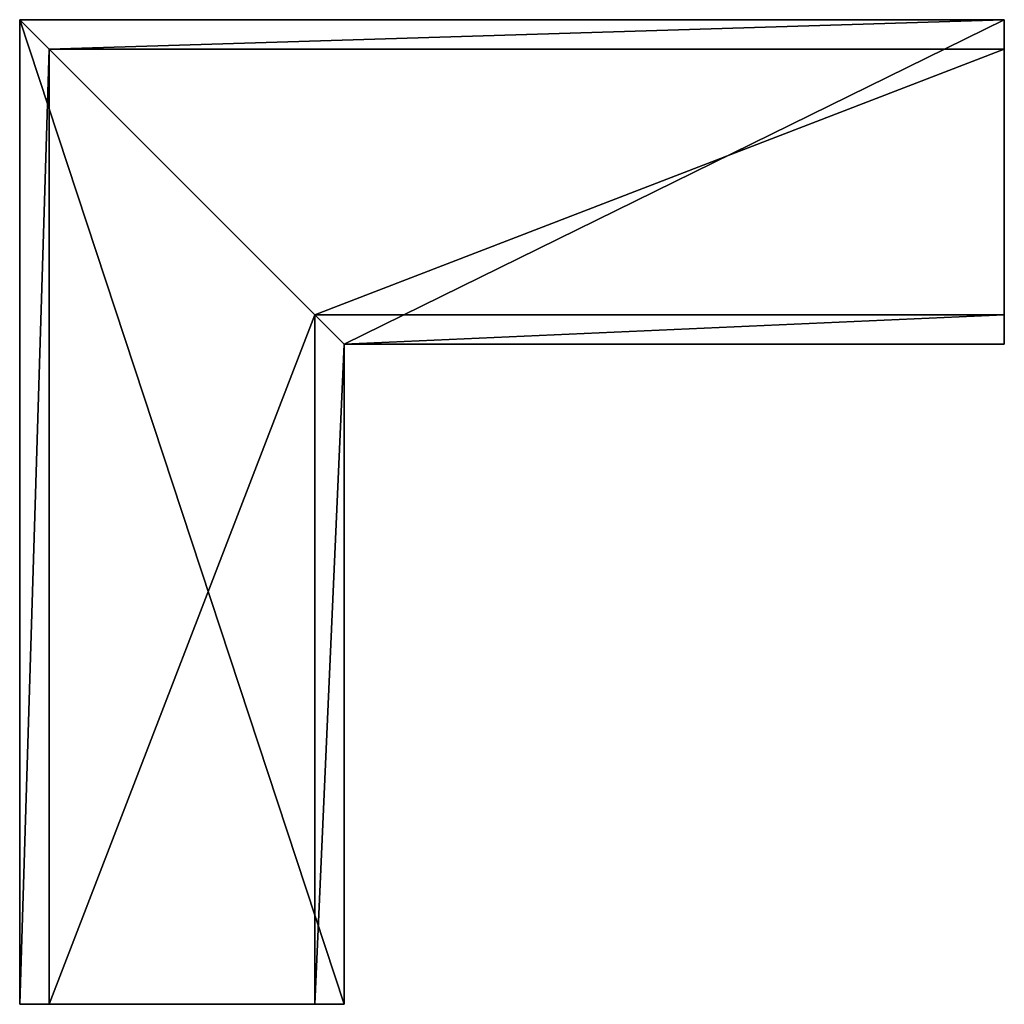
# Model space of a CAD drawing. Header units: millimetres. Extents: x 0 to 83.5, y -83.5 to 0.
import ezdxf

# ---------------------------------------------------------------- set-up
doc = ezdxf.new("R2010")
doc.units = ezdxf.units.MM
doc.header["$LTSCALE"] = 25.4
doc.layers.get('0').update_dxf_attribs({"true_color": 0xff5454})

# ---------------------------------------------------------------- blocks, each defined once
blk = doc.blocks.new('LVM-RECESSED-HORIZONTAL-CORNER-10158.STL')
at = {"color": 0}
mesh = blk.add_polyface(dxfattribs=at)
corners = [(85.5, 84.358, 0.533), (4.477, 81.858, 0.53), (1.977, 84.358, 0.533), (85.5, 81.858, 0.53)]
mesh.append_faces([[corners[k] for k in face] for face in [(0, 1, 2), (1, 0, 3)]], dxfattribs={"vtx0": -1, "color": 0})
mesh = blk.add_polyface(dxfattribs=at)
corners = [(2, 84.335, 53.533), (85.5, 84.358, 0.533), (1.977, 84.358, 0.533), (85.5, 84.335, 53.533)]
mesh.append_faces([[corners[k] for k in face] for face in [(0, 1, 2), (1, 0, 3)]], dxfattribs={"vtx0": -1, "color": 0})
mesh = blk.add_polyface(dxfattribs=at)
corners = [(4.477, 81.858, 0.53), (1.977, 0.835, 0.533), (1.977, 84.358, 0.533), (4.477, 0.835, 0.53)]
mesh.append_faces([[corners[k] for k in face] for face in [(0, 1, 2), (1, 0, 3)]], dxfattribs={"vtx0": -1, "color": 0})
mesh = blk.add_polyface(dxfattribs=at)
corners = [(2, 84.335, 53.533), (1.977, 0.835, 0.533), (2, 0.835, 53.533), (1.977, 84.358, 0.533)]
mesh.append_faces([[corners[k] for k in face] for face in [(0, 1, 2), (1, 0, 3)]], dxfattribs={"vtx0": -1, "color": 0})
mesh = blk.add_polyface(dxfattribs=at)
corners = [(29.5, 0.835, 53.533), (2, 84.335, 53.533), (2, 0.835, 53.533), (29.5, 56.835, 53.533), (85.5, 84.335, 53.533), (85.5, 56.835, 53.533)]
mesh.append_faces([[corners[k] for k in face] for face in [(0, 1, 2), (4, 3, 5)]], dxfattribs={"vtx0": -1, "color": 0})
mesh.append_faces([[corners[k] for k in face] for face in [(1, 3, 4)]], dxfattribs={"vtx0": -1, "vtx1": -1, "color": 0})
mesh.append_faces([[corners[k] for k in face] for face in [(1, 0, 3)]], dxfattribs={"vtx0": -1, "vtx2": -1, "color": 0})
mesh = blk.add_polyface(dxfattribs=at)
corners = [(85.5, 84.358, 0.533), (85.5, 81.858, 45.333), (85.5, 81.858, 0.53), (85.5, 84.335, 53.533), (85.5, 59.335, 0.533), (85.5, 56.835, 53.533), (85.5, 56.835, 0.533), (85.5, 59.335, 45.333)]
mesh.append_faces([[corners[k] for k in face] for face in [(0, 1, 2), (4, 5, 6)]], dxfattribs={"vtx0": -1, "color": 0})
mesh.append_faces([[corners[k] for k in face] for face in [(5, 7, 3)]], dxfattribs={"vtx0": -1, "vtx1": -1, "color": 0})
mesh.append_faces([[corners[k] for k in face] for face in [(1, 0, 3), (5, 4, 7), (3, 7, 1)]], dxfattribs={"vtx0": -1, "vtx2": -1, "color": 0})
mesh = blk.add_polyface(dxfattribs=at)
corners = [(4.477, 81.858, 45.333), (27, 59.335, 45.333), (4.477, 0.835, 45.333), (85.5, 81.858, 45.333), (85.5, 59.335, 45.333), (27, 0.835, 45.333)]
mesh.append_faces([[corners[k] for k in face] for face in [(1, 3, 4)]], dxfattribs={"vtx0": -1, "color": 0})
mesh.append_faces([[corners[k] for k in face] for face in [(0, 1, 2)]], dxfattribs={"vtx0": -1, "vtx1": -1, "color": 0})
mesh.append_faces([[corners[k] for k in face] for face in [(1, 0, 3)]], dxfattribs={"vtx0": -1, "vtx2": -1, "color": 0})
mesh.append_faces([[corners[k] for k in face] for face in [(5, 2, 1)]], dxfattribs={"vtx1": -1, "color": 0})
mesh = blk.add_polyface(dxfattribs=at)
corners = [(85.5, 81.858, 45.333), (4.477, 81.858, 0.53), (85.5, 81.858, 0.53), (4.477, 81.858, 45.333)]
mesh.append_faces([[corners[k] for k in face] for face in [(0, 1, 2), (1, 0, 3)]], dxfattribs={"vtx0": -1, "color": 0})
mesh = blk.add_polyface(dxfattribs=at)
corners = [(4.477, 81.858, 0.53), (4.477, 0.835, 45.333), (4.477, 0.835, 0.53), (4.477, 81.858, 45.333)]
mesh.append_faces([[corners[k] for k in face] for face in [(0, 1, 2), (1, 0, 3)]], dxfattribs={"vtx0": -1, "color": 0})
mesh = blk.add_polyface(dxfattribs=at)
corners = [(27, 59.335, 0.533), (29.5, 56.835, 0.533), (27, 0.835, 0.533), (85.5, 59.335, 0.533), (85.5, 56.835, 0.533), (29.5, 0.835, 0.533)]
mesh.append_faces([[corners[k] for k in face] for face in [(1, 3, 4)]], dxfattribs={"vtx0": -1, "color": 0})
mesh.append_faces([[corners[k] for k in face] for face in [(0, 1, 2)]], dxfattribs={"vtx0": -1, "vtx1": -1, "color": 0})
mesh.append_faces([[corners[k] for k in face] for face in [(1, 0, 3)]], dxfattribs={"vtx0": -1, "vtx2": -1, "color": 0})
mesh.append_faces([[corners[k] for k in face] for face in [(5, 2, 1)]], dxfattribs={"vtx1": -1, "color": 0})
mesh = blk.add_polyface(dxfattribs=at)
corners = [(27, 59.335, 45.333), (85.5, 59.335, 0.533), (27, 59.335, 0.533), (85.5, 59.335, 45.333)]
mesh.append_faces([[corners[k] for k in face] for face in [(0, 1, 2), (1, 0, 3)]], dxfattribs={"vtx0": -1, "color": 0})
mesh = blk.add_polyface(dxfattribs=at)
corners = [(27, 59.335, 45.333), (27, 0.835, 0.533), (27, 0.835, 45.333), (27, 59.335, 0.533)]
mesh.append_faces([[corners[k] for k in face] for face in [(0, 1, 2), (1, 0, 3)]], dxfattribs={"vtx0": -1, "color": 0})
mesh = blk.add_polyface(dxfattribs=at)
corners = [(85.5, 56.835, 53.533), (29.5, 56.835, 0.533), (85.5, 56.835, 0.533), (29.5, 56.835, 53.533)]
mesh.append_faces([[corners[k] for k in face] for face in [(0, 1, 2), (1, 0, 3)]], dxfattribs={"vtx0": -1, "color": 0})
mesh = blk.add_polyface(dxfattribs=at)
corners = [(29.5, 56.835, 0.533), (29.5, 0.835, 53.533), (29.5, 0.835, 0.533), (29.5, 56.835, 53.533)]
mesh.append_faces([[corners[k] for k in face] for face in [(0, 1, 2), (1, 0, 3)]], dxfattribs={"vtx0": -1, "color": 0})
mesh = blk.add_polyface(dxfattribs=at)
corners = [(29.5, 0.835, 53.533), (27, 0.835, 0.533), (29.5, 0.835, 0.533), (27, 0.835, 45.333), (4.477, 0.835, 45.333), (1.977, 0.835, 0.533), (4.477, 0.835, 0.53), (2, 0.835, 53.533)]
mesh.append_faces([[corners[k] for k in face] for face in [(0, 1, 2), (4, 5, 6)]], dxfattribs={"vtx0": -1, "color": 0})
mesh.append_faces([[corners[k] for k in face] for face in [(1, 0, 3), (3, 0, 4), (5, 4, 7), (7, 4, 0)]], dxfattribs={"vtx0": -1, "vtx1": -1, "color": 0})

msp = doc.modelspace()

# ---------------------------------------------------------------- block references
at = {"color": 250, "true_color": 0x262626}
msp.add_blockref('LVM-RECESSED-HORIZONTAL-CORNER-10158.STL', (-2, -84.335, -53.533), dxfattribs=at)

doc.saveas('drawing.dxf')
